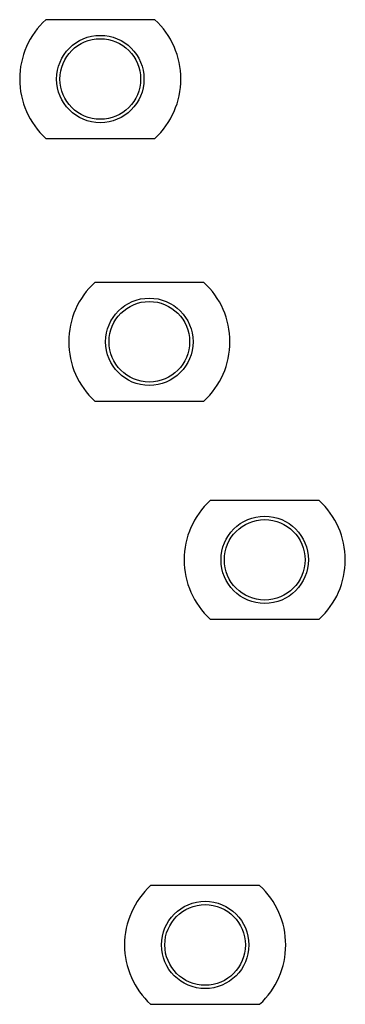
# Model space of a CAD drawing. Header units: millimetres. Extents: x 31 to 69, y 11 to 127.
import ezdxf

# ---------------------------------------------------------------- set-up
doc = ezdxf.new("R2010")
doc.units = ezdxf.units.MM
doc.header["$LTSCALE"] = 9.015576
doc.layers.get('0').update_dxf_attribs({"linetype": 'CONTINUOUS'})

msp = doc.modelspace()

# ---------------------------------------------------------------- linework, layer by layer
at = {"color": 7}
for p, q in [((46.99, 127.39), (34.14, 127.39)), ((34.14, 113.39), (46.99, 113.39)), ((52.76, 96.4), (39.92, 96.4)), ((39.92, 82.4), (52.76, 82.4)), ((66.36, 70.68), (53.52, 70.68)), ((53.52, 56.68), (66.36, 56.68)), ((59.34, 25.26), (46.49, 25.26)), ((46.49, 11.26), (59.34, 11.26))]:
    msp.add_line(p, q, dxfattribs=at)
for centre, radius in [((40.56, 120.39), 5.15), ((40.56, 120.39), 4.75), ((46.34, 89.4), 5.15), ((46.34, 89.4), 4.75), ((59.94, 63.68), 5.15), ((59.94, 63.68), 4.75), ((52.92, 18.26), 5.15), ((52.92, 18.26), 4.75)]:
    msp.add_circle(centre, radius, dxfattribs=at)
for centre, start, end in [((40.56, 120.39), 132.5369, 227.4631), ((40.56, 120.39), 312.5369, 47.4631), ((46.34, 89.4), 132.5369, 227.4631), ((46.34, 89.4), 312.5369, 47.4631), ((59.94, 63.68), 132.5369, 227.4631), ((59.94, 63.68), 312.5369, 47.4631), ((52.92, 18.26), 132.5369, 227.4631), ((52.92, 18.26), 312.5369, 47.4631)]:
    msp.add_arc(centre, 9.5, start, end, dxfattribs=at)

doc.saveas('drawing.dxf')
